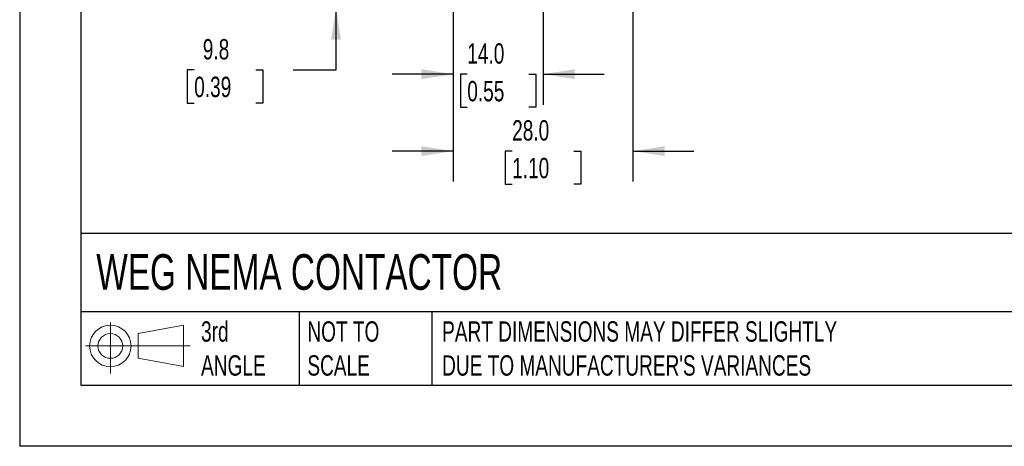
# Model space of a CAD drawing. Header units: millimetres. Extents: x 0 to 419, y 0 to 324.
# Tile 1 of 9: x 0 to 154, y 0 to 67. Entities that reach past the tile are written whole.
import ezdxf

# ---------------------------------------------------------------- set-up
doc = ezdxf.new("R2010")
doc.units = ezdxf.units.MM
doc.header["$LTSCALE"] = 1.5
doc.linetypes.add('CENTERX2', pattern=[20.32, 12.7, -2.54, 2.54, -2.54])
doc.layers.add('DIMENSIONS', color=140, linetype='Continuous', lineweight=25)
doc.layers.add('TEXT', color=140, linetype='Continuous', lineweight=25)
doc.layers.add('SLD-DEFPOINTS', color=7, linetype='Continuous')
doc.styles.add('SLDTEXTSTYLE0', font='TXT', dxfattribs={"width": 0.7})
doc.dimstyles.new('SLDDIMSTYLE0', dxfattribs={"dimtxt": 3.237012, "dimasz": 4.953, "dimexe": 0, "dimexo": 0.0625, "dimgap": 0.809253, "dimtad": 0, "dimtih": 1, "dimtoh": 1, "dimdec": 1, "dimrnd": 1e-09, "dimzin": 12, "dimdsep": 46, "dimtxsty": 'SLDTEXTSTYLE0', "dimsah": 1, "dimcen": 0.09, "dimadec": 0, "dimazin": 3, "dimtfac": 1, "dimtdec": 1, "dimtmove": 0, "dimatfit": 0, "dimfxl": 0, "dimfrac": 2, "dimtolj": 1, "dimtzin": 12, "dimarcsym": 0})
doc.dimstyles.new('SLDDIMSTYLE3', dxfattribs={"dimtxt": 3.237012, "dimasz": 4.953, "dimexe": 0, "dimexo": 0.0625, "dimgap": 0.809253, "dimtad": 0, "dimtih": 1, "dimtoh": 1, "dimdec": 1, "dimrnd": 1e-09, "dimzin": 4, "dimdsep": 46, "dimtxsty": 'SLDTEXTSTYLE0', "dimsah": 1, "dimcen": 0.09, "dimadec": 0, "dimazin": 1, "dimtfac": 1, "dimtdec": 1, "dimtmove": 0, "dimatfit": 0, "dimfxl": 0, "dimfrac": 2, "dimtolj": 1, "dimtzin": 12, "dimarcsym": 0})

# ---------------------------------------------------------------- blocks, each defined once
blk = doc.blocks.new('Block11')
at = {"color": 7, "linetype": 'Continuous', "lineweight": 18}
for p, q in [((3.88, 7.97), (3.88, 0)), ((8.22, 6.25), (15.26, 7.55)), ((8.22, 2.39), (8.22, 6.25)), ((15.26, 7.55), (15.26, 1.1)), ((0, 4.32), (16.31, 4.32)), ((8.22, 2.39), (15.26, 1.1))]:
    blk.add_line(p, q, dxfattribs=at)
for radius in [3.23, 1.93]:
    blk.add_circle((3.88, 4.32), radius, dxfattribs=at)
blk = doc.blocks.new('Block12')
at = {"layer": 'SLD-DEFPOINTS'}
blk.add_blockref('Block11', (0, 0), dxfattribs=at)
blk = doc.blocks.new('_D_6')
at = {"layer": 'DIMENSIONS'}
for p, q in [((49.33, 78.12), (49.33, 87.65)), ((59.56, 78.12), (44.57, 78.12)), ((57.3, 68.32), (44.57, 68.32)), ((49.33, 58.67), (49.33, 68.32)), ((27.21, 58.67), (26.12, 58.67)), ((26.12, 58.67), (26.12, 53.52)), ((36.82, 58.67), (37.91, 58.67)), ((37.91, 58.67), (37.91, 53.52)), ((42.66, 58.67), (49.33, 58.67)), ((26.12, 53.52), (27.21, 53.52)), ((37.91, 53.52), (36.82, 53.52))]:
    blk.add_line(p, q, dxfattribs=at)
for points in [[(49.33, 78.12), (50.09, 83.08), (48.57, 83.08)], [(49.33, 68.32), (48.57, 63.37), (50.09, 63.37)]]:
    blk.add_solid(points, dxfattribs=at)
at = {"layer": 'DIMENSIONS', "char_height": 3.175, "attachment_point": 1, "style": 'SLDTEXTSTYLE0'}
for s, insert in [('9.8', (28.55, 63.49)), ('0.39', (27.21, 57.62))]:
    blk.add_mtext(s, dxfattribs=dict(at, insert=insert))
blk = doc.blocks.new('_D_7')
at = {"layer": 'DIMENSIONS'}
for p, q in [((67.6, 70.08), (67.6, 53.25)), ((81.6, 70.08), (81.6, 53.25)), ((67.6, 58.01), (58.08, 58.01)), ((69.79, 58.01), (68.71, 58.01)), ((68.71, 58.01), (68.71, 52.87)), ((79.41, 58.01), (80.5, 58.01)), ((80.5, 58.01), (80.5, 52.87)), ((81.6, 58.01), (91.13, 58.01)), ((68.71, 52.87), (69.79, 52.87)), ((80.5, 52.87), (79.41, 52.87))]:
    blk.add_line(p, q, dxfattribs=at)
for points in [[(67.6, 58.01), (62.65, 58.78), (62.65, 57.25)], [(81.6, 58.01), (86.56, 57.25), (86.56, 58.78)]]:
    blk.add_solid(points, dxfattribs=at)
at = {"layer": 'DIMENSIONS', "char_height": 3.175, "attachment_point": 1, "style": 'SLDTEXTSTYLE0'}
for s, insert in [('14.0', (69.79, 62.83)), ('0.55', (69.79, 56.96))]:
    blk.add_mtext(s, dxfattribs=dict(at, insert=insert))
blk = doc.blocks.new('_D_8')
at = {"layer": 'DIMENSIONS'}
for p, q in [((67.6, 70.08), (67.6, 41.26)), ((95.6, 70.08), (95.6, 41.26)), ((67.6, 46.02), (58.08, 46.02)), ((76.79, 46.02), (75.71, 46.02)), ((75.71, 46.02), (75.71, 40.88)), ((86.41, 46.02), (87.5, 46.02)), ((87.5, 46.02), (87.5, 40.88)), ((95.6, 46.02), (105.13, 46.02)), ((75.71, 40.88), (76.79, 40.88)), ((87.5, 40.88), (86.41, 40.88))]:
    blk.add_line(p, q, dxfattribs=at)
for points in [[(67.6, 46.02), (62.65, 46.78), (62.65, 45.26)], [(95.6, 46.02), (100.56, 45.26), (100.56, 46.78)]]:
    blk.add_solid(points, dxfattribs=at)
at = {"layer": 'DIMENSIONS', "char_height": 3.175, "attachment_point": 1, "style": 'SLDTEXTSTYLE0'}
for s, insert in [('28.0', (76.79, 50.84)), ('1.10', (76.79, 44.97))]:
    blk.add_mtext(s, dxfattribs=dict(at, insert=insert))

msp = doc.modelspace()

# ---------------------------------------------------------------- linework, layer by layer
at = {"color": 7, "linetype": 'Continuous'}
for p in [(0, 323.85), (419.1, 0)]:
    msp.add_line(p, (0, 0), dxfattribs=at)
at = {"layer": 'TEXT'}
for p, q in [((9.52, 314.32), (9.52, 9.52)), ((409.57, 33.19), (9.52, 33.19)), ((409.57, 20.95), (9.52, 20.95)), ((43.57, 20.95), (43.57, 9.52)), ((64.26, 20.95), (64.26, 9.52)), ((9.52, 9.52), (409.57, 9.52))]:
    msp.add_line(p, q, dxfattribs=at)

# ---------------------------------------------------------------- block references
at = {"layer": 'SLD-DEFPOINTS'}
msp.add_blockref('Block12', (10.26, 11.33), dxfattribs=at)

# ---------------------------------------------------------------- texts
at = {"layer": 'TEXT', "linetype": 'CENTERX2', "lineweight": 18, "attachment_point": 1, "style": 'SLDTEXTSTYLE0'}
for s, insert, char_height in [('WEG NEMA CONTACTOR', (11.95, 29.96), 5.5562), ('3rd^JANGLE', (28.28, 19.49), 3.175), ('NOT TO^JSCALE', (44.86, 19.49), 3.175), ("PART DIMENSIONS MAY DIFFER SLIGHTLY ^JDUE TO MANUFACTURER'S VARIANCES", (65.87, 19.49), 3.175)]:
    msp.add_mtext(s, dxfattribs=dict(at, insert=insert, char_height=char_height))

# ---------------------------------------------------------------- dimensions: what is measured, and where the dimension line sits
at = {"layer": 'DIMENSIONS'}
dim = msp.add_linear_dim(base=(49.33, 78.12), p1=(59.2, 68.32), p2=(61.46, 78.12), angle=90, dimstyle='SLDDIMSTYLE0', dxfattribs=at)
dim.commit()
dim.dimension.update_dxf_attribs({"geometry": '_D_6', "text_midpoint": (49.33, 58.67), "dimtype": 160})
for base, p2, picture, middle in [((81.6, 58.01), (81.6, 71.98), '_D_7', (74.6, 58.01)), ((95.6, 46.02), (95.6, 71.98), '_D_8', (81.6, 46.02))]:
    dim = msp.add_linear_dim(base=base, p1=(67.6, 71.98), p2=p2, dimstyle='SLDDIMSTYLE3', dxfattribs=at)
    dim.commit()
    dim.dimension.update_dxf_attribs({"geometry": picture, "text_midpoint": middle, "dimtype": 160})

doc.saveas('drawing.dxf')
